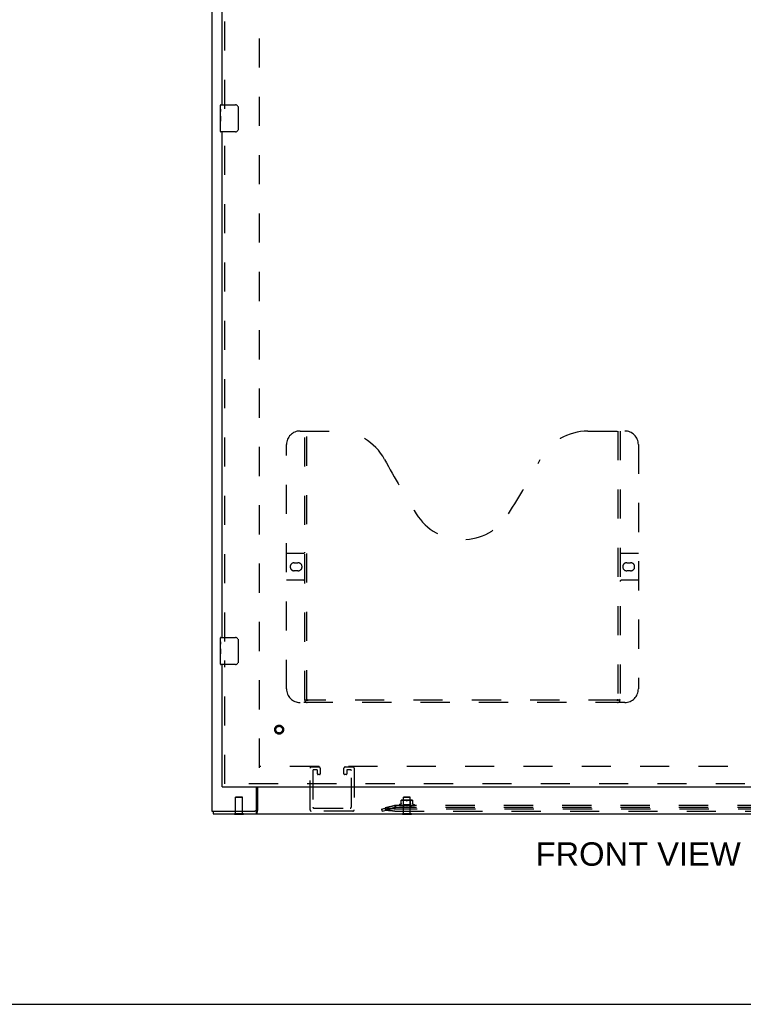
# Model space of a CAD drawing. Header units: inches. Extents: x 0 to 195, y 0 to 126.
# Tile 14 of 41: x 49 to 76, y 0 to 36. Entities that reach past the tile are written whole.
import ezdxf

# ---------------------------------------------------------------- set-up
doc = ezdxf.new("R2010")
doc.units = ezdxf.units.IN
doc.header["$LTSCALE"] = 10.747126
doc.header["$MEASUREMENT"] = 0
doc.linetypes.add('HIDDEN', pattern=[0.2, 0.1, -0.1])
doc.layers.get('0').update_dxf_attribs({"linetype": 'CONTINUOUS'})
for name, color, linetype in [('DEFAULT_2', 8, 'HIDDEN'), ('DIMENSIONS', 7, 'CONTINUOUS'), ('MASTER_DOOR_ASSEMBLY', 7, 'CONTINUOUS')]:
    doc.layers.add(name, color=color, linetype=linetype)
doc.styles.get("Standard").update_dxf_attribs({"font": 'arial.ttf'})

msp = doc.modelspace()

# ---------------------------------------------------------------- linework, layer by layer
at = {"color": 3, "linetype": 'Continuous'}
for p, q in [((55.927, 77.776), (55.927, 7.118)), ((57.573, 7.178), (57.573, 8.014)), ((57.604, 8.014), (57.604, 7.139)), ((55.927, 7.118), (57.513, 7.118)), ((55.979, 7.014), (87.371, 7.014))]:
    msp.add_line(p, q, dxfattribs=at)
at = {"color": 7, "linetype": 'Continuous'}
for p, q in [((55.979, 7.118), (55.979, 7.014)), ((56.759, 7.01), (56.759, 7.014)), ((56.759, 7.01), (57.096, 7.01)), ((57.096, 7.01), (57.096, 7.014)), ((57.554, 7.118), (57.513, 7.118)), ((57.554, 7.118), (57.554, 7.014)), ((62.944, 7.01), (62.944, 7.014)), ((62.944, 7.01), (63.281, 7.01)), ((63.281, 7.01), (63.281, 7.014)), ((0, 0), (195.402, 0))]:
    msp.add_line(p, q, dxfattribs=at)
for points in [[(57.573, 7.143), (57.572, 7.14), (57.571, 7.137), (57.57, 7.134), (57.569, 7.131), (57.567, 7.129), (57.566, 7.126), (57.565, 7.124), (57.563, 7.123), (57.562, 7.121), (57.56, 7.12), (57.559, 7.119), (57.557, 7.119), (57.556, 7.118), (57.554, 7.118)], [(57.604, 7.19), (57.602, 7.189), (57.6, 7.188), (57.598, 7.187), (57.596, 7.185), (57.594, 7.183), (57.593, 7.182), (57.591, 7.18), (57.589, 7.178), (57.588, 7.176), (57.586, 7.173), (57.585, 7.171), (57.583, 7.168), (57.582, 7.165), (57.58, 7.162), (57.579, 7.159), (57.578, 7.156), (57.577, 7.153), (57.576, 7.15), (57.573, 7.143)]]:
    msp.add_lwpolyline(points, dxfattribs=at)
at = {"color": 3, "linetype": 'Continuous'}
for points in [[(57.591, 7.081), (57.591, 7.076), (57.59, 7.07), (57.589, 7.065), (57.588, 7.06), (57.587, 7.056), (57.586, 7.051), (57.585, 7.047), (57.584, 7.044), (57.583, 7.04), (57.581, 7.037), (57.58, 7.033), (57.578, 7.03), (57.576, 7.027), (57.575, 7.025), (57.573, 7.023), (57.571, 7.021), (57.57, 7.019), (57.568, 7.018), (57.566, 7.017), (57.564, 7.016), (57.562, 7.015), (57.559, 7.015), (57.557, 7.014), (57.554, 7.014)], [(57.604, 7.139), (57.603, 7.136), (57.601, 7.132), (57.6, 7.128), (57.599, 7.124), (57.598, 7.119), (57.597, 7.114), (57.596, 7.109), (57.595, 7.103), (57.594, 7.098), (57.591, 7.081)]]:
    msp.add_lwpolyline(points, dxfattribs=at)
msp.add_arc((57.513, 7.178), 0.06, 270, 360, dxfattribs=at)
at = {"layer": 'DEFAULT_2', "color": 8, "linetype": 'HIDDEN'}
for p, q in [((57.677, 8.712), (57.677, 76.182)), ((85.673, 8.764), (57.677, 8.764)), ((59.59, 8.743), (59.873, 8.743)), ((60.84, 8.743), (61.123, 8.743)), ((59.544, 7.164), (59.544, 8.697)), ((59.648, 8.616), (59.648, 7.268)), ((59.792, 8.639), (59.671, 8.639)), ((59.815, 8.485), (59.815, 8.616)), ((59.896, 8.462), (59.838, 8.462)), ((59.919, 8.697), (59.919, 8.485)), ((60.794, 8.485), (60.794, 8.697)), ((60.875, 8.462), (60.817, 8.462)), ((60.898, 8.616), (60.898, 8.485)), ((61.042, 8.639), (60.921, 8.639)), ((61.065, 7.268), (61.065, 8.616)), ((61.169, 8.697), (61.169, 7.164)), ((56.813, 7.635), (56.803, 7.625)), ((57.051, 7.625), (56.803, 7.625)), ((56.803, 7.028), (56.803, 7.625)), ((56.813, 7.635), (57.041, 7.635)), ((57.041, 7.635), (57.051, 7.625)), ((57.051, 7.028), (57.051, 7.625)), ((62.999, 7.635), (62.989, 7.625)), ((63.237, 7.625), (62.989, 7.625)), ((62.989, 7.028), (62.989, 7.625)), ((62.999, 7.635), (63.227, 7.635)), ((63.227, 7.635), (63.237, 7.625)), ((63.237, 7.028), (63.237, 7.625)), ((62.175, 7.194), (62.656, 7.318)), ((62.667, 7.32), (62.308, 7.233)), ((62.656, 7.318), (62.675, 7.243)), ((62.695, 7.325), (62.667, 7.32)), ((62.667, 7.32), (62.667, 7.245)), ((62.695, 7.325), (62.675, 7.318)), ((62.675, 7.318), (62.675, 7.243)), ((62.695, 7.325), (62.695, 7.245)), ((80.655, 7.323), (62.695, 7.323)), ((62.831, 7.34), (62.831, 7.339)), ((62.839, 7.327), (62.839, 7.326)), ((62.97, 7.324), (62.841, 7.326)), ((62.885, 7.371), (62.842, 7.355)), ((62.97, 7.324), (62.842, 7.326)), ((62.975, 7.324), (62.85, 7.326)), ((62.851, 7.326), (62.852, 7.325)), ((62.975, 7.324), (62.852, 7.326)), ((62.869, 7.326), (62.869, 7.326)), ((62.985, 7.324), (62.869, 7.326)), ((62.872, 7.326), (62.871, 7.326)), ((62.985, 7.324), (62.872, 7.326)), ((62.897, 7.326), (62.896, 7.326)), ((63, 7.324), (62.897, 7.326)), ((62.897, 7.326), (62.897, 7.326)), ((63, 7.324), (62.9, 7.326)), ((62.9, 7.326), (62.9, 7.326)), ((62.904, 7.39), (62.904, 7.52)), ((62.906, 7.325), (62.913, 7.324)), ((62.913, 7.324), (62.919, 7.323)), ((62.927, 7.508), (62.919, 7.504)), ((62.936, 7.511), (62.927, 7.508)), ((62.932, 7.326), (62.939, 7.325)), ((63.019, 7.324), (62.932, 7.326)), ((62.932, 7.326), (62.932, 7.326)), ((63.292, 7.525), (62.933, 7.525)), ((62.946, 7.513), (62.936, 7.511)), ((63.019, 7.324), (62.937, 7.326)), ((62.939, 7.325), (62.951, 7.324)), ((62.955, 7.515), (62.946, 7.513)), ((62.951, 7.324), (62.958, 7.323)), ((62.965, 7.517), (62.955, 7.515)), ((62.974, 7.518), (62.965, 7.517)), ((62.987, 7.505), (62.967, 7.525)), ((62.968, 7.323), (62.987, 7.342)), ((62.97, 7.324), (62.97, 7.324)), ((62.97, 7.324), (62.97, 7.324)), ((62.972, 7.323), (62.975, 7.324)), ((62.972, 7.323), (62.972, 7.245)), ((62.983, 7.519), (62.974, 7.518)), ((62.974, 7.326), (62.987, 7.325)), ((63.041, 7.324), (62.974, 7.326)), ((62.974, 7.326), (62.974, 7.326)), ((62.975, 7.324), (62.975, 7.324)), ((62.975, 7.324), (62.975, 7.324)), ((63.041, 7.324), (62.979, 7.326)), ((62.981, 7.323), (62.985, 7.324)), ((62.992, 7.519), (62.983, 7.519)), ((62.985, 7.324), (62.985, 7.324)), ((62.989, 7.323), (62.985, 7.324)), ((62.985, 7.324), (62.985, 7.324)), ((63.238, 7.505), (62.987, 7.505)), ((62.987, 7.342), (62.987, 7.505)), ((63.238, 7.342), (62.987, 7.342)), ((62.987, 7.325), (63.002, 7.323)), ((63, 7.52), (62.992, 7.519)), ((62.994, 7.323), (63, 7.324)), ((63.008, 7.52), (63, 7.52)), ((63, 7.324), (63, 7.324)), ((63.005, 7.323), (63, 7.324)), ((63, 7.324), (63, 7.324)), ((63.017, 7.52), (63.008, 7.52)), ((63.011, 7.323), (63.019, 7.324)), ((63.025, 7.519), (63.017, 7.52)), ((63.025, 7.323), (63.019, 7.324)), ((63.019, 7.324), (63.019, 7.324)), ((63.019, 7.324), (63.019, 7.324)), ((63.021, 7.326), (63.051, 7.323)), ((63.066, 7.324), (63.021, 7.326)), ((63.021, 7.326), (63.021, 7.326)), ((63.034, 7.519), (63.025, 7.519)), ((63.066, 7.324), (63.027, 7.326)), ((63.033, 7.323), (63.041, 7.324)), ((63.043, 7.518), (63.034, 7.519)), ((63.049, 7.323), (63.041, 7.324)), ((63.041, 7.324), (63.041, 7.324)), ((63.041, 7.324), (63.041, 7.324)), ((63.041, 7.324), (63.041, 7.324)), ((63.053, 7.517), (63.043, 7.518)), ((63.062, 7.515), (63.053, 7.517)), ((63.057, 7.323), (63.066, 7.324)), ((63.071, 7.513), (63.062, 7.515)), ((63.074, 7.323), (63.066, 7.324)), ((63.066, 7.324), (63.066, 7.324)), ((63.066, 7.324), (63.066, 7.324)), ((63.081, 7.511), (63.071, 7.513)), ((63.101, 7.323), (63.071, 7.326)), ((63.083, 7.323), (63.092, 7.324)), ((63.093, 7.324), (63.088, 7.324)), ((63.09, 7.508), (63.098, 7.504)), ((63.11, 7.323), (63.119, 7.324)), ((63.116, 7.323), (63.117, 7.323)), ((63.118, 7.324), (63.118, 7.324)), ((63.118, 7.324), (63.118, 7.324)), ((63.129, 7.323), (63.12, 7.324)), ((63.136, 7.508), (63.127, 7.504)), ((63.145, 7.511), (63.136, 7.508)), ((63.138, 7.323), (63.146, 7.324)), ((63.154, 7.513), (63.145, 7.511)), ((63.173, 7.326), (63.146, 7.324)), ((63.18, 7.326), (63.146, 7.324)), ((63.146, 7.324), (63.146, 7.324)), ((63.146, 7.324), (63.147, 7.324)), ((63.156, 7.323), (63.147, 7.324)), ((63.179, 7.326), (63.15, 7.323)), ((63.163, 7.515), (63.154, 7.513)), ((63.173, 7.517), (63.163, 7.515)), ((63.164, 7.323), (63.172, 7.324)), ((63.223, 7.326), (63.172, 7.324)), ((63.229, 7.326), (63.172, 7.324)), ((63.172, 7.324), (63.172, 7.324)), ((63.172, 7.324), (63.173, 7.324)), ((63.182, 7.518), (63.173, 7.517)), ((63.181, 7.323), (63.173, 7.324)), ((63.179, 7.326), (63.18, 7.326)), ((63.191, 7.519), (63.182, 7.518)), ((63.189, 7.323), (63.196, 7.324)), ((63.2, 7.519), (63.191, 7.519)), ((63.268, 7.326), (63.196, 7.324)), ((63.273, 7.326), (63.196, 7.324)), ((63.204, 7.323), (63.196, 7.324)), ((63.196, 7.324), (63.196, 7.324)), ((63.196, 7.324), (63.196, 7.324)), ((63.209, 7.52), (63.2, 7.519)), ((63.217, 7.52), (63.209, 7.52)), ((63.211, 7.323), (63.216, 7.324)), ((63.308, 7.326), (63.216, 7.324)), ((63.217, 7.324), (63.216, 7.324)), ((63.216, 7.324), (63.217, 7.324)), ((63.225, 7.52), (63.217, 7.52)), ((63.312, 7.326), (63.217, 7.324)), ((63.223, 7.323), (63.217, 7.324)), ((63.234, 7.519), (63.225, 7.52)), ((63.228, 7.326), (63.229, 7.326)), ((63.229, 7.323), (63.233, 7.324)), ((63.34, 7.326), (63.233, 7.324)), ((63.344, 7.326), (63.233, 7.324)), ((63.233, 7.324), (63.233, 7.324)), ((63.233, 7.324), (63.234, 7.324)), ((63.242, 7.519), (63.234, 7.519)), ((63.239, 7.323), (63.234, 7.324)), ((63.238, 7.505), (63.258, 7.525)), ((63.238, 7.342), (63.238, 7.505)), ((63.256, 7.324), (63.238, 7.342)), ((63.251, 7.518), (63.242, 7.519)), ((63.243, 7.323), (63.246, 7.324)), ((63.365, 7.326), (63.246, 7.324)), ((63.367, 7.326), (63.246, 7.324)), ((63.246, 7.324), (63.246, 7.324)), ((63.25, 7.323), (63.246, 7.324)), ((63.246, 7.324), (63.246, 7.324)), ((63.261, 7.517), (63.251, 7.518)), ((63.253, 7.323), (63.253, 7.245)), ((63.381, 7.326), (63.254, 7.324)), ((63.254, 7.324), (63.254, 7.324)), ((63.254, 7.324), (63.254, 7.324)), ((63.385, 7.326), (63.256, 7.324)), ((63.256, 7.324), (63.256, 7.324)), ((63.257, 7.323), (63.256, 7.324)), ((63.27, 7.515), (63.261, 7.517)), ((63.261, 7.325), (63.273, 7.326)), ((63.28, 7.513), (63.27, 7.515)), ((63.273, 7.326), (63.273, 7.326)), ((63.298, 7.324), (63.305, 7.325)), ((63.305, 7.325), (63.312, 7.326)), ((63.312, 7.326), (63.312, 7.326)), ((63.321, 7.52), (63.321, 7.39)), ((63.341, 7.371), (63.383, 7.355)), ((63.344, 7.326), (63.344, 7.326)), ((63.368, 7.326), (63.367, 7.326)), ((63.389, 7.327), (63.389, 7.328)), ((63.394, 7.34), (63.394, 7.339)), ((56.759, 7.028), (57.096, 7.028)), ((56.759, 7.014), (56.759, 7.028)), ((57.096, 7.014), (57.096, 7.028)), ((61.123, 7.118), (59.59, 7.118)), ((59.694, 7.222), (61.019, 7.222)), ((62.175, 7.194), (62.195, 7.119)), ((62.195, 7.119), (62.675, 7.243)), ((62.667, 7.245), (62.308, 7.158)), ((62.308, 7.233), (62.308, 7.158)), ((62.308, 7.228), (62.327, 7.153)), ((62.695, 7.25), (62.667, 7.245)), ((80.68, 7.194), (62.671, 7.194)), ((62.671, 7.119), (80.68, 7.119)), ((62.695, 7.25), (62.675, 7.243)), ((80.655, 7.245), (62.695, 7.245)), ((62.944, 7.028), (63.281, 7.028)), ((62.944, 7.014), (62.944, 7.028)), ((63.281, 7.014), (63.281, 7.028))]:
    msp.add_line(p, q, dxfattribs=at)
for points in [[(62.695, 7.323), (62.692, 7.323), (62.689, 7.323), (62.685, 7.322), (62.682, 7.321), (62.679, 7.32), (62.675, 7.318)], [(62.841, 7.326), (62.84, 7.326), (62.84, 7.326), (62.839, 7.326), (62.839, 7.326), (62.838, 7.327)], [(62.838, 7.327), (62.839, 7.326), (62.841, 7.326), (62.842, 7.325), (62.843, 7.324), (62.845, 7.324), (62.847, 7.324), (62.848, 7.323)], [(62.842, 7.326), (62.841, 7.326), (62.841, 7.326), (62.84, 7.326), (62.84, 7.326), (62.839, 7.326), (62.839, 7.327), (62.839, 7.327), (62.839, 7.327)], [(62.839, 7.327), (62.839, 7.327), (62.839, 7.327)], [(62.839, 7.326), (62.84, 7.326), (62.84, 7.326), (62.841, 7.325), (62.841, 7.325), (62.842, 7.325), (62.842, 7.324), (62.843, 7.324), (62.843, 7.324), (62.844, 7.324), (62.845, 7.323), (62.845, 7.323)], [(62.84, 7.324), (62.841, 7.324), (62.842, 7.324), (62.842, 7.323)], [(62.849, 7.326), (62.851, 7.326), (62.853, 7.325), (62.855, 7.325), (62.857, 7.324), (62.859, 7.324), (62.861, 7.323), (62.863, 7.323)], [(62.85, 7.326), (62.85, 7.326), (62.849, 7.326), (62.849, 7.326)], [(62.851, 7.326), (62.851, 7.326), (62.851, 7.326), (62.851, 7.326), (62.851, 7.326), (62.851, 7.326)], [(62.852, 7.326), (62.852, 7.326), (62.851, 7.326), (62.851, 7.326), (62.851, 7.326)], [(62.852, 7.325), (62.853, 7.325), (62.853, 7.325), (62.854, 7.324), (62.855, 7.324), (62.855, 7.324), (62.856, 7.324), (62.856, 7.323), (62.857, 7.323)], [(62.869, 7.326), (62.871, 7.326), (62.873, 7.325), (62.876, 7.325), (62.879, 7.324), (62.882, 7.324), (62.885, 7.323), (62.887, 7.323)], [(62.871, 7.326), (62.871, 7.326), (62.871, 7.326), (62.872, 7.326), (62.872, 7.326), (62.872, 7.325), (62.873, 7.325), (62.874, 7.325)], [(62.874, 7.325), (62.875, 7.324), (62.875, 7.324), (62.876, 7.324), (62.877, 7.323), (62.878, 7.323)], [(62.904, 7.398), (62.904, 7.395), (62.903, 7.391), (62.902, 7.387), (62.901, 7.384), (62.899, 7.381), (62.896, 7.378), (62.893, 7.376), (62.89, 7.373), (62.887, 7.372), (62.885, 7.371)], [(62.896, 7.326), (62.899, 7.326), (62.906, 7.325)], [(62.9, 7.326), (62.9, 7.326), (62.901, 7.326), (62.901, 7.326), (62.901, 7.326), (62.902, 7.325), (62.902, 7.325), (62.903, 7.325), (62.904, 7.324), (62.904, 7.324), (62.905, 7.324), (62.906, 7.323), (62.907, 7.323)], [(62.907, 7.501), (62.906, 7.501), (62.905, 7.502), (62.905, 7.503), (62.904, 7.504)], [(62.907, 7.501), (62.908, 7.501), (62.91, 7.501), (62.912, 7.501)], [(62.919, 7.504), (62.916, 7.503), (62.914, 7.502), (62.912, 7.501)], [(62.937, 7.326), (62.937, 7.326), (62.937, 7.326), (62.938, 7.326), (62.938, 7.325), (62.939, 7.325), (62.939, 7.325), (62.94, 7.325), (62.941, 7.324)], [(62.941, 7.324), (62.942, 7.324), (62.943, 7.323), (62.944, 7.323)], [(62.969, 7.323), (62.97, 7.323), (62.97, 7.324), (62.97, 7.324), (62.97, 7.324), (62.97, 7.324), (62.97, 7.324)], [(62.969, 7.323), (62.969, 7.323), (62.969, 7.324), (62.97, 7.324), (62.97, 7.324), (62.97, 7.324), (62.97, 7.324)], [(62.969, 7.323), (62.969, 7.323), (62.969, 7.324), (62.969, 7.324), (62.97, 7.324)], [(62.97, 7.323), (62.97, 7.323), (62.97, 7.324), (62.97, 7.324), (62.97, 7.324)], [(62.973, 7.323), (62.974, 7.323), (62.974, 7.324), (62.974, 7.324), (62.975, 7.324), (62.975, 7.324), (62.975, 7.324)], [(62.977, 7.323), (62.977, 7.323), (62.976, 7.324), (62.976, 7.324), (62.975, 7.324)], [(62.975, 7.323), (62.975, 7.323), (62.975, 7.324), (62.975, 7.324), (62.975, 7.324), (62.975, 7.324)], [(62.979, 7.326), (62.979, 7.326), (62.98, 7.326), (62.98, 7.326), (62.981, 7.325), (62.982, 7.325), (62.982, 7.325), (62.983, 7.325)], [(62.983, 7.325), (62.985, 7.324), (62.985, 7.324), (62.986, 7.323)], [(62.983, 7.323), (62.983, 7.323), (62.984, 7.324), (62.984, 7.324), (62.985, 7.324), (62.985, 7.324), (62.985, 7.324)], [(62.986, 7.323), (62.986, 7.323), (62.986, 7.324), (62.986, 7.324), (62.986, 7.324), (62.985, 7.324)], [(62.997, 7.323), (62.998, 7.323), (62.998, 7.324), (62.999, 7.324), (62.999, 7.324), (63, 7.324), (63, 7.324)], [(63.001, 7.323), (63.001, 7.323), (63.001, 7.324), (63.001, 7.324), (63, 7.324), (63, 7.324)], [(63.016, 7.323), (63.016, 7.323), (63.017, 7.324), (63.017, 7.324), (63.018, 7.324), (63.018, 7.324), (63.019, 7.324)], [(63.021, 7.323), (63.021, 7.323), (63.02, 7.324), (63.02, 7.324), (63.019, 7.324), (63.019, 7.324)], [(63.027, 7.326), (63.027, 7.326), (63.028, 7.326), (63.029, 7.325), (63.029, 7.325), (63.03, 7.325), (63.031, 7.325), (63.031, 7.324), (63.032, 7.324), (63.033, 7.324), (63.033, 7.323), (63.033, 7.323)], [(63.038, 7.323), (63.038, 7.323), (63.039, 7.324), (63.04, 7.324), (63.04, 7.324), (63.041, 7.324), (63.041, 7.324)], [(63.043, 7.323), (63.043, 7.323), (63.043, 7.324), (63.042, 7.324), (63.042, 7.324), (63.041, 7.324), (63.041, 7.324)], [(63.062, 7.323), (63.063, 7.323), (63.064, 7.324), (63.064, 7.324), (63.065, 7.324), (63.065, 7.324), (63.066, 7.324)], [(63.069, 7.323), (63.068, 7.323), (63.068, 7.324), (63.067, 7.324), (63.067, 7.324), (63.066, 7.324)], [(63.088, 7.324), (63.08, 7.325), (63.078, 7.326)], [(63.078, 7.326), (63.078, 7.326), (63.079, 7.326), (63.079, 7.325), (63.08, 7.325), (63.081, 7.325), (63.081, 7.325), (63.081, 7.324), (63.082, 7.324), (63.082, 7.324), (63.083, 7.324), (63.083, 7.323), (63.083, 7.323)], [(63.098, 7.504), (63.09, 7.508), (63.081, 7.511)], [(63.089, 7.323), (63.089, 7.323), (63.09, 7.324), (63.091, 7.324), (63.091, 7.324), (63.092, 7.324), (63.093, 7.324)], [(63.093, 7.324), (63.093, 7.324), (63.092, 7.324)], [(63.095, 7.323), (63.095, 7.323), (63.094, 7.324), (63.094, 7.324), (63.093, 7.324)], [(63.113, 7.501), (63.11, 7.501), (63.108, 7.501), (63.105, 7.502), (63.103, 7.502), (63.1, 7.503), (63.098, 7.504)], [(63.098, 7.504), (63.099, 7.504), (63.101, 7.503), (63.102, 7.503), (63.104, 7.502)], [(63.105, 7.502), (63.107, 7.501), (63.108, 7.501), (63.11, 7.501), (63.111, 7.501), (63.113, 7.501)], [(63.127, 7.504), (63.125, 7.503), (63.122, 7.502), (63.12, 7.502), (63.118, 7.501), (63.115, 7.501), (63.113, 7.501)], [(63.113, 7.501), (63.115, 7.501), (63.117, 7.501), (63.118, 7.501), (63.12, 7.502)], [(63.119, 7.325), (63.119, 7.325), (63.118, 7.324), (63.118, 7.324), (63.117, 7.324), (63.117, 7.324), (63.117, 7.323)], [(63.117, 7.323), (63.117, 7.323), (63.117, 7.324), (63.118, 7.324), (63.118, 7.324), (63.118, 7.324), (63.118, 7.324)], [(63.117, 7.323), (63.117, 7.323), (63.117, 7.324), (63.118, 7.324), (63.119, 7.324), (63.119, 7.324), (63.12, 7.324)], [(63.118, 7.324), (63.118, 7.324), (63.118, 7.324), (63.118, 7.324), (63.118, 7.324), (63.119, 7.325), (63.119, 7.325)], [(63.118, 7.324), (63.118, 7.324), (63.118, 7.324), (63.118, 7.324), (63.118, 7.324)], [(63.119, 7.325), (63.119, 7.325), (63.12, 7.325), (63.12, 7.325), (63.121, 7.326), (63.121, 7.326), (63.122, 7.326), (63.122, 7.326), (63.123, 7.326)], [(63.119, 7.324), (63.119, 7.325), (63.119, 7.325), (63.119, 7.325), (63.119, 7.325)], [(63.123, 7.323), (63.122, 7.323), (63.122, 7.324), (63.121, 7.324), (63.12, 7.324), (63.12, 7.324), (63.119, 7.324)], [(63.122, 7.502), (63.124, 7.503), (63.126, 7.504), (63.127, 7.504)], [(63.143, 7.323), (63.144, 7.323), (63.144, 7.324), (63.145, 7.324), (63.146, 7.324), (63.146, 7.324)], [(63.15, 7.323), (63.149, 7.323), (63.149, 7.324), (63.148, 7.324), (63.147, 7.324), (63.147, 7.324), (63.146, 7.324)], [(63.167, 7.323), (63.168, 7.323), (63.168, 7.324), (63.169, 7.324)], [(63.169, 7.324), (63.17, 7.324), (63.17, 7.325), (63.171, 7.325), (63.171, 7.325), (63.172, 7.326), (63.173, 7.326), (63.173, 7.326), (63.174, 7.326)], [(63.17, 7.323), (63.17, 7.323), (63.17, 7.324), (63.171, 7.324), (63.171, 7.324), (63.172, 7.324)], [(63.176, 7.323), (63.175, 7.323), (63.174, 7.324), (63.174, 7.324), (63.173, 7.324), (63.173, 7.324), (63.172, 7.324)], [(63.194, 7.323), (63.194, 7.323), (63.194, 7.324), (63.195, 7.324), (63.195, 7.324), (63.196, 7.324)], [(63.199, 7.323), (63.198, 7.323), (63.198, 7.324), (63.197, 7.324), (63.197, 7.324), (63.196, 7.324), (63.196, 7.324)], [(63.199, 7.323), (63.202, 7.323), (63.228, 7.326)], [(63.215, 7.323), (63.215, 7.323), (63.215, 7.324), (63.216, 7.324), (63.216, 7.324), (63.216, 7.324)], [(63.216, 7.323), (63.217, 7.323), (63.217, 7.324)], [(63.217, 7.324), (63.219, 7.324), (63.219, 7.325), (63.22, 7.325), (63.221, 7.325), (63.222, 7.326), (63.222, 7.326), (63.223, 7.326), (63.223, 7.326)], [(63.219, 7.323), (63.219, 7.323), (63.218, 7.324), (63.218, 7.324), (63.217, 7.324), (63.217, 7.324), (63.217, 7.324)], [(63.232, 7.323), (63.232, 7.323), (63.232, 7.324), (63.233, 7.324), (63.233, 7.324), (63.233, 7.324)], [(63.236, 7.323), (63.235, 7.323), (63.235, 7.324), (63.234, 7.324), (63.234, 7.324), (63.234, 7.324), (63.233, 7.324)], [(63.245, 7.323), (63.245, 7.323), (63.245, 7.324), (63.245, 7.324), (63.246, 7.324), (63.246, 7.324)], [(63.246, 7.323), (63.248, 7.323), (63.261, 7.325)], [(63.248, 7.323), (63.247, 7.323), (63.247, 7.324), (63.247, 7.324), (63.246, 7.324), (63.246, 7.324), (63.246, 7.324)], [(63.252, 7.323), (63.253, 7.323), (63.253, 7.324), (63.253, 7.324), (63.254, 7.324)], [(63.254, 7.323), (63.254, 7.323), (63.253, 7.324), (63.253, 7.324), (63.253, 7.324), (63.254, 7.324)], [(63.256, 7.323), (63.255, 7.323), (63.255, 7.324), (63.254, 7.324), (63.254, 7.324)], [(63.255, 7.323), (63.255, 7.323), (63.254, 7.324), (63.254, 7.324), (63.254, 7.324), (63.254, 7.324), (63.254, 7.324)], [(63.257, 7.323), (63.257, 7.323), (63.256, 7.324), (63.256, 7.324), (63.256, 7.324)], [(63.261, 7.323), (63.261, 7.323), (63.262, 7.324), (63.263, 7.324)], [(63.263, 7.324), (63.265, 7.325), (63.265, 7.325), (63.266, 7.325), (63.267, 7.326), (63.267, 7.326), (63.268, 7.326), (63.268, 7.326)], [(63.298, 7.508), (63.289, 7.511), (63.28, 7.513)], [(63.288, 7.323), (63.29, 7.323), (63.298, 7.324)], [(63.289, 7.511), (63.298, 7.508), (63.306, 7.504)], [(63.301, 7.323), (63.302, 7.323), (63.302, 7.324), (63.303, 7.324), (63.304, 7.324), (63.305, 7.325), (63.305, 7.325), (63.306, 7.325), (63.307, 7.326), (63.307, 7.326), (63.307, 7.326), (63.308, 7.326), (63.308, 7.326), (63.308, 7.326)], [(63.316, 7.501), (63.314, 7.501), (63.312, 7.502), (63.309, 7.503), (63.306, 7.504)], [(63.316, 7.501), (63.317, 7.501), (63.318, 7.501)], [(63.321, 7.504), (63.321, 7.503), (63.32, 7.502), (63.319, 7.501), (63.318, 7.501)], [(63.34, 7.371), (63.338, 7.372), (63.335, 7.373), (63.332, 7.376), (63.329, 7.378), (63.327, 7.381), (63.325, 7.384), (63.323, 7.387), (63.322, 7.391), (63.321, 7.395), (63.321, 7.398)], [(63.323, 7.323), (63.326, 7.323), (63.329, 7.324), (63.332, 7.324), (63.335, 7.325), (63.338, 7.325), (63.344, 7.326)], [(63.334, 7.323), (63.334, 7.323), (63.335, 7.324), (63.336, 7.324), (63.337, 7.324), (63.338, 7.325)], [(63.338, 7.325), (63.339, 7.325), (63.339, 7.325), (63.34, 7.326), (63.34, 7.326)], [(63.34, 7.326), (63.34, 7.326), (63.34, 7.326), (63.34, 7.326), (63.34, 7.326), (63.34, 7.326)], [(63.351, 7.323), (63.353, 7.323), (63.356, 7.324), (63.359, 7.324), (63.361, 7.325), (63.364, 7.325), (63.366, 7.326), (63.368, 7.326)], [(63.359, 7.323), (63.36, 7.323), (63.361, 7.324), (63.361, 7.324), (63.362, 7.324), (63.363, 7.325), (63.363, 7.325), (63.364, 7.325)], [(63.364, 7.325), (63.365, 7.326), (63.365, 7.326), (63.365, 7.326), (63.365, 7.326)], [(63.365, 7.326), (63.365, 7.326), (63.365, 7.326), (63.365, 7.326), (63.365, 7.326), (63.365, 7.326)], [(63.371, 7.323), (63.373, 7.324), (63.375, 7.324), (63.376, 7.324), (63.378, 7.325), (63.38, 7.325), (63.382, 7.326), (63.383, 7.326)], [(63.376, 7.323), (63.376, 7.323), (63.377, 7.324), (63.378, 7.324), (63.378, 7.324), (63.379, 7.325), (63.38, 7.325), (63.38, 7.325), (63.381, 7.326), (63.381, 7.326)], [(63.382, 7.326), (63.382, 7.326), (63.382, 7.326), (63.382, 7.326), (63.381, 7.326), (63.381, 7.326), (63.381, 7.326), (63.38, 7.326), (63.38, 7.326)], [(63.381, 7.323), (63.383, 7.324), (63.384, 7.324), (63.385, 7.325), (63.386, 7.325), (63.388, 7.326), (63.389, 7.327), (63.39, 7.328)], [(63.381, 7.326), (63.382, 7.326), (63.382, 7.326)], [(63.383, 7.326), (63.383, 7.326), (63.382, 7.326), (63.381, 7.326), (63.381, 7.326)], [(63.383, 7.323), (63.383, 7.323), (63.383, 7.323), (63.384, 7.324), (63.384, 7.324), (63.385, 7.324), (63.385, 7.324), (63.385, 7.324), (63.386, 7.325), (63.386, 7.325), (63.386, 7.325), (63.387, 7.325), (63.387, 7.325), (63.387, 7.326), (63.388, 7.326), (63.388, 7.326), (63.388, 7.326), (63.388, 7.326), (63.389, 7.327), (63.389, 7.327), (63.389, 7.327), (63.389, 7.327), (63.389, 7.327)], [(63.389, 7.328), (63.389, 7.328), (63.389, 7.328), (63.389, 7.327), (63.389, 7.327), (63.389, 7.327), (63.389, 7.327), (63.389, 7.327), (63.388, 7.327), (63.388, 7.327), (63.388, 7.326), (63.388, 7.326), (63.387, 7.326), (63.387, 7.326), (63.387, 7.326), (63.386, 7.326), (63.386, 7.326), (63.386, 7.326), (63.385, 7.326), (63.385, 7.326)], [(62.671, 7.194), (62.652, 7.194), (62.634, 7.195), (62.615, 7.195), (62.597, 7.196), (62.579, 7.196), (62.561, 7.197), (62.543, 7.198), (62.525, 7.2), (62.507, 7.201), (62.49, 7.203), (62.473, 7.204), (62.456, 7.206), (62.44, 7.208), (62.423, 7.211), (62.408, 7.213), (62.392, 7.215), (62.377, 7.218), (62.362, 7.221), (62.348, 7.224), (62.334, 7.227), (62.32, 7.23), (62.308, 7.233)], [(62.671, 7.119), (62.652, 7.119), (62.634, 7.119), (62.615, 7.119), (62.597, 7.12), (62.579, 7.121), (62.561, 7.122), (62.543, 7.123), (62.525, 7.124), (62.507, 7.126), (62.49, 7.127), (62.473, 7.129), (62.456, 7.131), (62.44, 7.133), (62.423, 7.135), (62.408, 7.137), (62.392, 7.14), (62.377, 7.143), (62.362, 7.145), (62.348, 7.148), (62.334, 7.151), (62.32, 7.154), (62.308, 7.158)], [(62.695, 7.245), (62.692, 7.245), (62.689, 7.245), (62.685, 7.245), (62.682, 7.244), (62.679, 7.243), (62.675, 7.243)]]:
    msp.add_lwpolyline(points, dxfattribs=at)
for centre, radius, start, end in [((59.59, 8.697), 0.046, 90, 180), ((59.873, 8.697), 0.046, 0, 90), ((60.84, 8.697), 0.046, 90, 180), ((61.123, 8.697), 0.046, 0, 90), ((59.671, 8.616), 0.023, 90, 180), ((59.792, 8.616), 0.023, 0, 90), ((59.838, 8.485), 0.023, 180, 270), ((59.896, 8.485), 0.023, 270, 360), ((60.817, 8.485), 0.023, 180, 270), ((60.875, 8.485), 0.023, 270, 360), ((60.921, 8.616), 0.023, 90, 180), ((61.042, 8.616), 0.023, 0, 90), ((59.694, 7.268), 0.046, 180, 270), ((61.019, 7.268), 0.046, 270, 360), ((62.695, 7.165), 0.158, 90, 104.4668), ((62.848, 7.34), 0.0167, 110, 180), ((62.848, 7.339), 0.0167, 180, 242.8512), ((62.933, 7.448), 0.0776, 90, 112.0761), ((63.292, 7.448), 0.0776, 67.9239, 90), ((63.377, 7.34), 0.0167, 0, 70), ((63.377, 7.339), 0.0167, 317.7647, 360), ((59.59, 7.164), 0.046, 180, 270), ((61.123, 7.164), 0.046, 270, 360), ((62.695, 7.165), 0.08, 90, 104.4668)]:
    msp.add_arc(centre, radius, start, end, dxfattribs=at)
at = {"layer": 'MASTER_DOOR_ASSEMBLY', "color": 8, "linetype": 'HIDDEN'}
for p, q in [((56.406, 32.981), (56.406, 51.913)), ((56.406, 13.359), (56.406, 32.291)), ((59.176, 21.118), (60.531, 21.118)), ((59.351, 11.208), (59.351, 21.118)), ((59.431, 11.238), (59.431, 21.118)), ((69.781, 21.118), (71.136, 21.118)), ((70.881, 21.118), (70.881, 11.238)), ((70.961, 21.118), (70.961, 11.208)), ((58.676, 11.618), (58.676, 20.618)), ((71.636, 20.618), (71.636, 11.618)), ((58.676, 16.618), (59.311, 16.618)), ((71.001, 16.618), (71.636, 16.618)), ((58.963, 16.268), (59.1, 16.268)), ((59.1, 15.968), (58.963, 15.968)), ((71.213, 16.268), (71.35, 16.268)), ((71.35, 15.968), (71.213, 15.968)), ((59.311, 15.618), (58.676, 15.618)), ((71.636, 15.618), (71.001, 15.618)), ((56.406, 8.118), (56.406, 12.669)), ((71.136, 11.118), (59.176, 11.118)), ((70.877, 11.198), (59.435, 11.198)), ((79.861, 8.118), (56.302, 8.118))]:
    msp.add_line(p, q, dxfattribs=at)
at = {"layer": 'MASTER_DOOR_ASSEMBLY', "color": 3, "linetype": 'Continuous'}
for p, q in [((56.302, 33.136), (56.302, 51.758)), ((56.302, 13.514), (56.302, 32.136)), ((56.302, 8.118), (56.302, 12.514)), ((56.302, 8.014), (79.861, 8.014))]:
    msp.add_line(p, q, dxfattribs=at)
at = {"layer": 'MASTER_DOOR_ASSEMBLY', "color": 7, "linetype": 'Continuous'}
for p, q in [((56.242, 32.976), (56.242, 33.121)), ((56.257, 33.136), (56.797, 33.136)), ((56.897, 33.036), (56.897, 32.236)), ((56.242, 32.718), (56.242, 32.975)), ((56.248, 32.919), (56.242, 32.919)), ((56.242, 32.751), (56.249, 32.751)), ((56.242, 32.151), (56.242, 32.715)), ((56.244, 32.689), (56.242, 32.689)), ((56.244, 32.691), (56.245, 32.669)), ((56.249, 32.751), (56.249, 32.888)), ((56.242, 32.557), (56.248, 32.557)), ((56.242, 32.521), (56.249, 32.521)), ((56.242, 32.458), (56.249, 32.458)), ((56.242, 32.29), (56.249, 32.29)), ((56.249, 32.29), (56.249, 32.521)), ((56.797, 32.136), (56.257, 32.136)), ((56.242, 13.354), (56.242, 13.499)), ((56.257, 13.514), (56.797, 13.514)), ((56.242, 13.096), (56.242, 13.353)), ((56.248, 13.297), (56.242, 13.297)), ((56.242, 13.129), (56.249, 13.129)), ((56.242, 12.529), (56.242, 13.093)), ((56.244, 13.067), (56.242, 13.067)), ((56.244, 13.069), (56.245, 13.047)), ((56.249, 13.129), (56.249, 13.266)), ((56.897, 13.414), (56.897, 12.614)), ((56.242, 12.935), (56.248, 12.935)), ((56.242, 12.899), (56.249, 12.899)), ((56.242, 12.836), (56.249, 12.836)), ((56.249, 12.668), (56.249, 12.899)), ((56.242, 12.668), (56.249, 12.668)), ((56.797, 12.514), (56.257, 12.514)), ((56.302, 8.014), (56.302, 8.118))]:
    msp.add_line(p, q, dxfattribs=at)
for points in [[(56.89, 33.072), (56.892, 33.067), (56.894, 33.061), (56.895, 33.055), (56.896, 33.049), (56.897, 33.043), (56.897, 33.036)], [(56.242, 32.976), (56.242, 32.972), (56.243, 32.967), (56.243, 32.962), (56.244, 32.956), (56.245, 32.949), (56.246, 32.941), (56.247, 32.933), (56.248, 32.924)], [(56.242, 32.718), (56.242, 32.71), (56.243, 32.701), (56.244, 32.691)], [(56.245, 32.669), (56.246, 32.657), (56.247, 32.645), (56.248, 32.632), (56.249, 32.62), (56.249, 32.607), (56.249, 32.594), (56.249, 32.581), (56.249, 32.569), (56.248, 32.556), (56.247, 32.544), (56.246, 32.532)], [(56.248, 32.924), (56.248, 32.915), (56.249, 32.906), (56.249, 32.897), (56.249, 32.888)], [(56.897, 32.236), (56.897, 32.23), (56.896, 32.224), (56.895, 32.218), (56.894, 32.212), (56.892, 32.206), (56.89, 32.2)], [(56.89, 13.45), (56.892, 13.445), (56.894, 13.439), (56.895, 13.433), (56.896, 13.427), (56.897, 13.421), (56.897, 13.414)], [(56.242, 13.354), (56.242, 13.35), (56.243, 13.345), (56.243, 13.34), (56.244, 13.334), (56.245, 13.327), (56.246, 13.319), (56.247, 13.311), (56.248, 13.302)], [(56.242, 13.096), (56.242, 13.088), (56.243, 13.079), (56.244, 13.069)], [(56.248, 13.302), (56.248, 13.293), (56.249, 13.284), (56.249, 13.275), (56.249, 13.266)], [(56.245, 13.047), (56.246, 13.035), (56.247, 13.023), (56.248, 13.01), (56.249, 12.998), (56.249, 12.985), (56.249, 12.972), (56.249, 12.959), (56.249, 12.947), (56.248, 12.934), (56.247, 12.922), (56.246, 12.91)], [(56.897, 12.614), (56.897, 12.608), (56.896, 12.602), (56.895, 12.596), (56.894, 12.59), (56.892, 12.584), (56.89, 12.578)]]:
    msp.add_lwpolyline(points, dxfattribs=at)
at = {"layer": 'MASTER_DOOR_ASSEMBLY', "color": 8, "linetype": 'HIDDEN'}
for points in [[(59.341, 11.238), (59.357, 11.227), (59.373, 11.218), (59.389, 11.21), (59.405, 11.203), (59.42, 11.2), (59.435, 11.198)], [(70.877, 11.198), (70.892, 11.2), (70.908, 11.203), (70.923, 11.21), (70.939, 11.218), (70.955, 11.227), (70.971, 11.238)]]:
    msp.add_lwpolyline(points, dxfattribs=at)
for radius in [0.164, 0.124]:
    msp.add_circle((58.406, 10.118), radius, dxfattribs=at)
at = {"layer": 'MASTER_DOOR_ASSEMBLY', "color": 7, "linetype": 'Continuous'}
for centre, radius, start, end in [((56.257, 33.121), 0.015, 90, 180), ((56.797, 33.036), 0.1, 21.1999, 90), ((56.257, 32.151), 0.015, 180, 270), ((56.797, 32.236), 0.1, 270, 338.7946), ((56.257, 13.499), 0.015, 90, 180), ((56.797, 13.414), 0.1, 21.1999, 90), ((56.257, 12.529), 0.015, 180, 270), ((56.797, 12.614), 0.1, 270, 338.7946)]:
    msp.add_arc(centre, radius, start, end, dxfattribs=at)
at = {"layer": 'MASTER_DOOR_ASSEMBLY', "color": 8, "linetype": 'HIDDEN'}
for centre, radius, start, end in [((59.176, 20.618), 0.5, 90, 180), ((60.531, 19.118), 2, 28.4813, 90), ((69.781, 19.118), 2, 90, 151.5187), ((71.136, 20.618), 0.5, 0, 90), ((96.839, 38.816), 39.307, 208.4813, 211.8705), ((33.473, 38.816), 39.307, 328.1295, 331.5187), ((65.156, 19.118), 2, 211.8705, 328.1295), ((59.311, 16.658), 0.04, 270, 360), ((71.001, 16.658), 0.04, 180, 270), ((58.963, 16.118), 0.15, 90, 270), ((59.1, 16.118), 0.15, 270, 90), ((71.213, 16.118), 0.15, 90, 270), ((71.35, 16.118), 0.15, 270, 90), ((59.311, 15.578), 0.04, 0, 90), ((71.001, 15.578), 0.04, 90, 180), ((59.176, 11.618), 0.5, 180, 270), ((71.136, 11.618), 0.5, 270, 360), ((59.441, 11.208), 0.09, 180, 270), ((59.471, 11.238), 0.04, 180, 270), ((70.841, 11.238), 0.04, 270, 360), ((70.871, 11.208), 0.09, 270, 360)]:
    msp.add_arc(centre, radius, start, end, dxfattribs=at)
at = {"layer": 'MASTER_DOOR_ASSEMBLY', "color": 7, "linetype": 'Continuous'}
for centre, start_param, end_param in [((56.505, 32.552), -3.141593, -2.961605), ((56.505, 12.93), 3.141593, 3.321581)]:
    msp.add_ellipse(centre, major_axis=(0.263, 0), ratio=0.432808, start_param=start_param, end_param=end_param, dxfattribs=at)

# ---------------------------------------------------------------- texts
at = {"layer": 'DIMENSIONS', "color": 2, "linetype": 'Continuous', "insert": (71.628, 5.967), "char_height": 0.8621, "width": 7.5439, "attachment_point": 2, "line_spacing_factor": 0.9}
msp.add_mtext('FRONT VIEW', dxfattribs=at)

doc.saveas('drawing.dxf')
